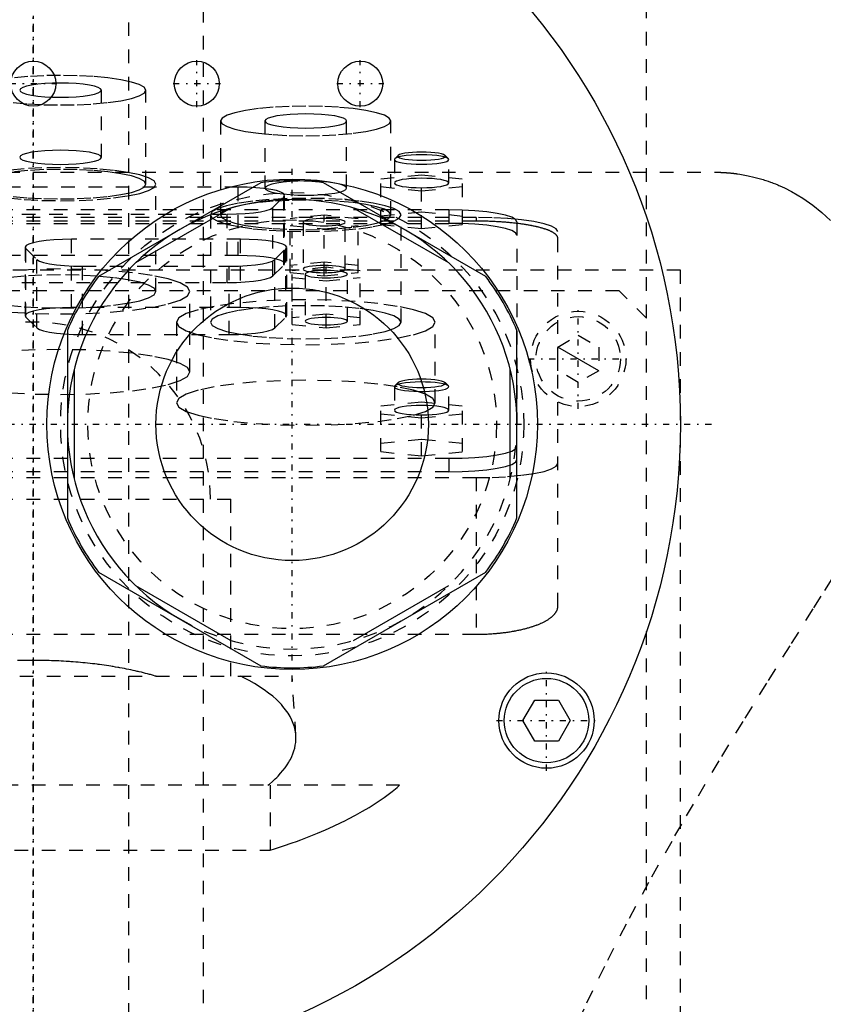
# Model space of a CAD drawing. Extents: x -120 to 120, y -136 to 715.
# Tile 9 of 12: x -1 to 58, y 257 to 330. Entities that reach past the tile are written whole.
import ezdxf

# ---------------------------------------------------------------- set-up
doc = ezdxf.new("R2010")
doc.units = 0
doc.linetypes.add('CENTER', pattern=[1.5, 0.45, -0.5, 0.05, -0.5])
doc.linetypes.add('DASHED', pattern=[2, 1, -1])
for name, color, linetype in [('AM_0', 7, 'CONTINUOUS'), ('AM_10', 7, 'CONTINUOUS'), ('AM_3', 7, 'DASHED'), ('AM_7', 7, 'CENTER')]:
    doc.layers.add(name, color=color, linetype=linetype)

msp = doc.modelspace()

# ---------------------------------------------------------------- linework, layer by layer
at = {"layer": 'AM_0', "color": 7, "linetype": 'CONTINUOUS'}
for p, q in [((16.704, 317.727), (4.796, 310.852)), ((33.204, 310.852), (21.296, 317.727)), ((14.491, 315.872), (7.509, 311.841)), ((30.491, 311.841), (23.509, 315.872)), ((2.5, 306.875), (2.5, 293.125)), ((35.5, 293.125), (35.5, 306.875)), ((3, 304.031), (3, 295.969)), ((35, 295.969), (35, 304.031)), ((4.796, 289.148), (16.704, 282.273)), ((21.296, 282.273), (33.204, 289.148)), ((7.509, 288.159), (14.491, 284.128)), ((23.509, 284.128), (30.491, 288.159)), ((35.94, 278.25), (36.806, 279.75)), ((36.806, 279.75), (38.538, 279.75)), ((38.538, 279.75), (39.404, 278.25)), ((36.806, 276.75), (35.94, 278.25)), ((39.404, 278.25), (38.538, 276.75)), ((38.538, 276.75), (36.806, 276.75))]:
    msp.add_line(p, q, dxfattribs=at)
for centre, radius in [((0, 300), 47.5), ((0, 325), 1.65), ((12, 325), 1.65), ((24, 325), 1.65), ((19, 300), 18), ((19, 300), 10), ((37.672, 278.25), 3.5), ((37.672, 278.25), 3.1)]:
    msp.add_circle(centre, radius, dxfattribs=at)
for radius, start, end in [(17.875, 82.61986, 97.38014), (16.5, 0, 240), (17.875, 142.61986, 157.38014), (17.875, 22.61986, 37.38014), (17.875, 202.61986, 217.38014), (17.875, 322.61986, 337.38014), (17.875, 262.61986, 277.38014)]:
    msp.add_arc((19, 300), radius, start, end, dxfattribs=at)
at = {"layer": 'AM_10', "color": 7, "linetype": 'CONTINUOUS'}
msp.add_line((41.5, 303.934), (38.5, 305.666), dxfattribs=at)
at = {"layer": 'AM_3', "color": 6, "linetype": 'DASHED'}
for p, q in [((7, -97.5), (7, 676.5)), ((12.5, -56.5), (12.5, 664.5)), ((45, 307.8), (45, 388)), ((5, 319.595), (5, 324.519)), ((8.25, 317.625), (8.25, 324.519)), ((13.75, 322.262), (13.75, 315.368)), ((17, 322.262), (17, 317.337)), ((23, 317.337), (23, 322.262)), ((26.25, 315.368), (26.25, 322.262)), ((26.531, 319.493), (26.5, 319.432)), ((26.5, 319.432), (26.5, 317.709)), ((26.777, 319.732), (26.531, 319.493)), ((30.469, 319.493), (30.223, 319.732)), ((30.5, 317.709), (30.5, 319.432)), ((-50, 318.5), (50, 318.5)), ((25.5, 318.019), (28.5, 318.32)), ((25.5, 314.66), (25.5, 318.019)), ((28.5, 318.32), (31.5, 318.019)), ((28.5, 314.359), (28.5, 318.32)), ((31.5, 314.66), (31.5, 318.019)), ((15.048, 317.404), (-5.648, 317.404)), ((9, 309.747), (9, 317.625)), ((15.048, 312.382), (15.048, 317.404)), ((28.5, 317.117), (25.5, 317.417)), ((31.5, 317.417), (28.5, 317.117)), ((17.585, 315.912), (18.396, 316.711)), ((18.396, 311.689), (18.396, 316.711)), ((18.448, 311.791), (18.448, 316.814)), ((17.585, 310.89), (17.585, 315.912)), ((32.5, 315.182), (-32.5, 315.182)), ((30.5, 315.733), (-30.5, 315.733)), ((-4.837, 315.425), (14.237, 315.425)), ((13, 315.368), (13, 307.489)), ((14.237, 310.402), (14.237, 315.425)), ((21.35, 315.34), (18.85, 315.089)), ((21.35, 310.891), (21.35, 315.34)), ((23.85, 315.089), (21.35, 315.34)), ((28.5, 315.563), (25.5, 315.262)), ((27, 307.489), (27, 315.368)), ((31.5, 315.262), (28.5, 315.563)), ((30.5, 315.733), (30.5, 314.748)), ((32.5, 315.182), (32.5, 314.91)), ((32.5, 314.91), (-32.5, 314.91)), ((-30.5, 314.748), (30.5, 314.748)), ((18.85, 311.141), (18.85, 315.089)), ((18.85, 314.588), (21.35, 314.337)), ((19.8, 314.839), (19.8, 311.392)), ((21.35, 314.337), (23.85, 314.588)), ((22.9, 311.392), (22.9, 314.839)), ((23.85, 311.141), (23.85, 315.089)), ((25.5, 314.66), (28.5, 314.359)), ((28.5, 314.359), (31.5, 314.66)), ((35.5, 314.865), (35.5, 300)), ((38.5, 286.634), (38.5, 314.14)), ((-0.598, 312.994), (-0.598, 307.971)), ((2.802, 308.561), (2.802, 313.584)), ((15.198, 313.584), (2.802, 313.584)), ((15.198, 308.561), (15.198, 313.584)), ((18.598, 307.971), (18.598, 312.994)), ((15.048, 312.382), (-5.648, 312.382)), ((-0.546, 307.868), (-0.546, 312.891)), ((-0.546, 312.891), (0.265, 312.092)), ((17.735, 312.092), (18.546, 312.891)), ((18.546, 307.868), (18.546, 312.891)), ((0.265, 307.07), (0.265, 312.092)), ((3.613, 311.604), (14.387, 311.604)), ((3.613, 306.582), (3.613, 311.604)), ((14.387, 306.582), (14.387, 311.604)), ((17.585, 310.89), (18.396, 311.689)), ((17.735, 307.07), (17.735, 312.092)), ((21.35, 311.893), (18.85, 311.642)), ((21.5, 311.52), (19, 311.269)), ((23.85, 311.642), (21.35, 311.893)), ((21.5, 307.07), (21.5, 311.52)), ((24, 311.269), (21.5, 311.52)), ((47.497, 311.3), (-47.497, 311.3)), ((18.85, 311.141), (21.35, 310.891)), ((19, 307.321), (19, 311.269)), ((19, 310.768), (21.5, 310.517)), ((19.95, 311.018), (19.95, 307.572)), ((21.35, 310.891), (23.85, 311.141)), ((21.5, 310.517), (24, 310.768)), ((23.05, 307.572), (23.05, 311.018)), ((24, 307.321), (24, 311.269)), ((47.497, 218.3), (47.497, 311.3)), ((-4.837, 310.402), (14.237, 310.402)), ((43, 309.8), (-44, 309.8)), ((11.5, 303.838), (11.5, 309.747)), ((45, 307.8), (43, 309.8)), ((-0.546, 307.868), (0.265, 307.07)), ((15.198, 308.561), (2.802, 308.561)), ((17.735, 307.07), (18.546, 307.868)), ((21.5, 308.073), (19, 307.822)), ((24, 307.822), (21.5, 308.073)), ((10.5, 307.489), (10.5, 301.581)), ((19, 307.321), (21.5, 307.07)), ((21.5, 307.07), (24, 307.321)), ((29.5, 301.581), (29.5, 307.489)), ((45, 221.8), (45, 307.8)), ((3.613, 306.582), (14.387, 306.582)), ((38.5, 305.666), (40, 306.532)), ((40, 306.532), (41.5, 305.666)), ((38.5, 303.934), (38.5, 305.666)), ((41.5, 305.666), (41.5, 303.934)), ((40, 303.068), (38.5, 303.934)), ((41.5, 303.934), (40, 303.068)), ((26.531, 302.817), (26.506, 302.783)), ((26.777, 303.056), (26.531, 302.817)), ((30.469, 302.817), (30.223, 303.056)), ((26.5, 302.756), (26.5, 301.032)), ((30.5, 301.032), (30.5, 302.756)), ((25.5, 301.342), (28.5, 301.643)), ((28.5, 301.643), (31.5, 301.342)), ((28.5, 297.689), (28.5, 301.643)), ((25.5, 297.99), (25.5, 301.342)), ((28.5, 300.44), (25.5, 300.741)), ((31.5, 300.741), (28.5, 300.44)), ((31.5, 297.99), (31.5, 301.342)), ((28.5, 298.892), (25.5, 298.591)), ((31.5, 298.591), (28.5, 298.892)), ((25.5, 297.99), (28.5, 297.689)), ((28.5, 297.689), (31.5, 297.99)), ((-30.5, 297.5), (30.5, 297.5)), ((30.5, 297.5), (30.5, 296.515)), ((30.5, 296.515), (-30.5, 296.515)), ((-32.5, 296.081), (32.5, 296.081)), ((32.5, 296.081), (32.5, 284.586)), ((-14.5, 294.5), (14.5, 294.5)), ((14.5, 281.5), (14.5, 294.5)), ((-32.5, 284.586), (32.5, 284.586)), ((-19, 281.5), (19, 281.5)), ((19.272, 277.154), (19, 281.5)), ((26.891, 273.5), (-26.891, 273.5)), ((17.375, 273.5), (17.375, 268.733)), ((-17.375, 268.733), (17.375, 268.733))]:
    msp.add_line(p, q, dxfattribs=at)
for points in [[(-1.472, 323.617), (-0.392, 323.516), (0.781, 323.455), (2, 323.434), (3.219, 323.455), (4.392, 323.516), (5.472, 323.617), (6.419, 323.752), (7.197, 323.916), (7.774, 324.104), (8.13, 324.307), (8.25, 324.519), (8.13, 324.731), (7.774, 324.934), (7.197, 325.122), (6.419, 325.287), (5.472, 325.422), (4.392, 325.522), (3.219, 325.584), (2, 325.604), (0.781, 325.584), (-0.392, 325.522), (-1.472, 325.422)], [(26.5, 319.432), (26.538, 319.364), (26.652, 319.299), (26.837, 319.239), (27.086, 319.187), (27.389, 319.143), (27.735, 319.111), (28.11, 319.092), (28.5, 319.085), (28.89, 319.092), (29.265, 319.111), (29.611, 319.143), (29.914, 319.187), (30.163, 319.239), (30.348, 319.299), (30.462, 319.364), (30.5, 319.432), (30.462, 319.5), (30.348, 319.565), (30.163, 319.625), (29.914, 319.678), (29.611, 319.721), (29.265, 319.753), (28.89, 319.773), (28.5, 319.78)], [(28.5, 319.78), (28.104, 319.773), (27.725, 319.752), (27.375, 319.719), (27.07, 319.675), (26.822, 319.621), (26.64, 319.56), (26.531, 319.493)], [(-1.889, 316.615), (-0.679, 316.502), (0.634, 316.433), (2, 316.41), (3.366, 316.433), (4.679, 316.502), (5.889, 316.615), (6.95, 316.766), (7.82, 316.95), (8.467, 317.16), (8.865, 317.388), (9, 317.625), (8.865, 317.863), (8.467, 318.091), (7.82, 318.301), (6.95, 318.485), (5.889, 318.636), (4.679, 318.749), (3.366, 318.818), (2, 318.841), (0.634, 318.818), (-0.679, 318.749), (-1.889, 318.636)], [(-1.472, 316.723), (-0.392, 316.623), (0.781, 316.561), (2, 316.54), (3.219, 316.561), (4.392, 316.623), (5.472, 316.723), (6.419, 316.858), (7.197, 317.023), (7.774, 317.21), (8.13, 317.414), (8.25, 317.625), (8.13, 317.837), (7.774, 318.041), (7.197, 318.228), (6.419, 318.393), (5.472, 318.528), (4.392, 318.628), (3.219, 318.69), (2, 318.711), (0.781, 318.69), (-0.392, 318.628), (-1.472, 318.528)], [(18.396, 316.711), (18.447, 316.825), (18.371, 316.939), (18.17, 317.048), (17.852, 317.148), (17.429, 317.235), (16.916, 317.307), (16.334, 317.36), (15.703, 317.393), (15.048, 317.404)], [(14.237, 315.425), (14.911, 315.436), (15.558, 315.471), (16.152, 315.527), (16.671, 315.603), (17.093, 315.695), (17.402, 315.799), (17.585, 315.912)], [(35.5, 314.865), (35.404, 315.034), (35.119, 315.197), (34.657, 315.347), (34.036, 315.479), (33.278, 315.587), (32.413, 315.667), (31.475, 315.716), (30.5, 315.733)], [(38.5, 314.14), (38.385, 314.344), (38.043, 314.539), (37.489, 314.719), (36.743, 314.877), (35.833, 315.007), (34.796, 315.103), (33.671, 315.162), (32.5, 315.182)], [(35.5, 313.88), (35.404, 314.049), (35.119, 314.212), (34.657, 314.362), (34.036, 314.494), (33.278, 314.602), (32.413, 314.682), (31.475, 314.732), (30.5, 314.748)], [(2.802, 313.584), (2.147, 313.573), (1.516, 313.54), (0.934, 313.487), (0.421, 313.415), (-0.002, 313.327), (-0.32, 313.227), (-0.521, 313.118), (-0.597, 313.005), (-0.546, 312.891)], [(18.546, 312.891), (18.597, 313.005), (18.521, 313.118), (18.32, 313.227), (18.002, 313.327), (17.579, 313.415), (17.066, 313.487), (16.484, 313.54), (15.853, 313.573), (15.198, 313.584)], [(18.396, 311.689), (18.447, 311.803), (18.371, 311.916), (18.17, 312.025), (17.852, 312.125), (17.429, 312.213), (16.916, 312.285), (16.334, 312.338), (15.703, 312.371), (15.048, 312.382)], [(0.265, 312.092), (0.448, 311.979), (0.757, 311.874), (1.179, 311.782), (1.698, 311.707), (2.292, 311.651), (2.939, 311.616), (3.613, 311.604)], [(14.387, 311.604), (15.061, 311.616), (15.708, 311.651), (16.302, 311.707), (16.821, 311.782), (17.243, 311.874), (17.552, 311.979), (17.735, 312.092)], [(-1.889, 308.736), (-0.679, 308.624), (0.634, 308.555), (2, 308.531), (3.366, 308.555), (4.679, 308.624), (5.889, 308.736), (6.95, 308.888), (7.82, 309.072), (8.467, 309.282), (8.865, 309.51), (9, 309.747), (8.865, 309.984), (8.467, 310.212), (7.82, 310.422), (6.95, 310.607), (5.889, 310.758), (4.679, 310.87), (3.366, 310.939), (2, 310.963), (0.634, 310.939), (-0.679, 310.87), (-1.889, 310.758)], [(-1.635, 308.223), (0.147, 308.129), (2, 308.097), (3.853, 308.129), (5.635, 308.223), (7.278, 308.375), (8.718, 308.581), (9.899, 308.831), (10.777, 309.116), (11.317, 309.425), (11.5, 309.747), (11.317, 310.069), (10.777, 310.378), (9.899, 310.664), (8.718, 310.914), (7.278, 311.119), (5.635, 311.271), (3.853, 311.365), (2, 311.397), (0.147, 311.365), (-1.635, 311.271)], [(14.237, 310.402), (14.911, 310.414), (15.558, 310.448), (16.152, 310.505), (16.671, 310.58), (17.093, 310.672), (17.402, 310.777), (17.585, 310.89)], [(2.802, 308.561), (2.147, 308.55), (1.516, 308.518), (0.934, 308.464), (0.421, 308.392), (-0.002, 308.305), (-0.32, 308.205), (-0.521, 308.096), (-0.597, 307.982), (-0.546, 307.868)], [(18.546, 307.868), (18.597, 307.982), (18.521, 308.096), (18.32, 308.205), (18.002, 308.305), (17.579, 308.392), (17.066, 308.464), (16.484, 308.518), (15.853, 308.55), (15.198, 308.561)], [(0.265, 307.07), (0.448, 306.957), (0.757, 306.852), (1.179, 306.76), (1.698, 306.684), (2.292, 306.628), (2.939, 306.594), (3.613, 306.582)], [(14.387, 306.582), (15.061, 306.594), (15.708, 306.628), (16.302, 306.684), (16.821, 306.76), (17.243, 306.852), (17.552, 306.957), (17.735, 307.07)], [(-1.635, 302.314), (0.147, 302.22), (2, 302.188), (3.853, 302.22), (5.635, 302.314), (7.278, 302.466), (8.718, 302.672), (9.899, 302.922), (10.777, 303.207), (11.317, 303.516), (11.5, 303.838), (11.317, 304.16), (10.777, 304.469), (9.899, 304.755), (8.718, 305.005), (7.278, 305.21), (5.635, 305.362), (3.853, 305.456), (2, 305.488), (0.147, 305.456), (-1.635, 305.362)], [(26.506, 302.783), (26.514, 302.715), (26.596, 302.65), (26.749, 302.588), (26.968, 302.532), (27.244, 302.485), (27.568, 302.448), (27.926, 302.423), (28.306, 302.41), (28.693, 302.41), (29.073, 302.423), (29.432, 302.448), (29.755, 302.485), (30.032, 302.532), (30.251, 302.588), (30.404, 302.65), (30.486, 302.715), (30.494, 302.783), (30.427, 302.849), (30.288, 302.911), (30.081, 302.968), (29.816, 303.017), (29.501, 303.056)], [(29.501, 303.056), (29.153, 303.084), (28.78, 303.1), (28.398, 303.103), (28.019, 303.093), (27.658, 303.071), (27.327, 303.037), (27.04, 302.993), (26.806, 302.94), (26.635, 302.881), (26.531, 302.817)], [(28.5, 301.38), (28.11, 301.373), (27.735, 301.353), (27.389, 301.321), (27.086, 301.278), (26.837, 301.225), (26.652, 301.165), (26.538, 301.1), (26.5, 301.032), (26.538, 300.965), (26.652, 300.899), (26.837, 300.839), (27.086, 300.787), (27.389, 300.744), (27.735, 300.711), (28.11, 300.692), (28.5, 300.685), (28.89, 300.692), (29.265, 300.711), (29.611, 300.744), (29.914, 300.787), (30.163, 300.839), (30.348, 300.899), (30.462, 300.965), (30.5, 301.032)], [(30.5, 301.032), (30.462, 301.1), (30.348, 301.165), (30.163, 301.225), (29.914, 301.278), (29.611, 301.321), (29.265, 301.353), (28.89, 301.373), (28.5, 301.38)], [(30.5, 297.5), (31.475, 297.517), (32.413, 297.566), (33.278, 297.646), (34.036, 297.754), (34.657, 297.886), (35.119, 298.036), (35.404, 298.199), (35.5, 298.368)], [(30.5, 296.515), (31.475, 296.532), (32.413, 296.581), (33.278, 296.662), (34.036, 296.769), (34.657, 296.901), (35.119, 297.051), (35.404, 297.214), (35.5, 297.383)], [(32.5, 296.081), (33.671, 296.101), (34.796, 296.16), (35.833, 296.257), (36.743, 296.386), (37.489, 296.544), (38.043, 296.724), (38.385, 296.92), (38.5, 297.123)]]:
    msp.add_lwpolyline(points, dxfattribs=at)
for points in [[(-1, 324.519), (-0.942, 324.418), (-0.772, 324.32), (-0.494, 324.23), (-0.121, 324.151), (0.333, 324.086), (0.852, 324.038), (1.415, 324.008), (2, 323.998), (2.585, 324.008), (3.148, 324.038), (3.667, 324.086), (4.121, 324.151), (4.494, 324.23), (4.772, 324.32), (4.942, 324.418), (5, 324.519), (4.942, 324.621), (4.772, 324.719), (4.494, 324.809), (4.121, 324.888), (3.667, 324.952), (3.148, 325), (2.585, 325.03), (2, 325.04), (1.415, 325.03), (0.852, 325), (0.333, 324.952), (-0.121, 324.888), (-0.494, 324.809), (-0.772, 324.719), (-0.942, 324.621)], [(13.75, 322.262), (13.87, 322.05), (14.226, 321.847), (14.803, 321.659), (15.581, 321.495), (16.528, 321.36), (17.608, 321.259), (18.781, 321.198), (20, 321.177), (21.219, 321.198), (22.392, 321.259), (23.472, 321.36), (24.419, 321.495), (25.197, 321.659), (25.774, 321.847), (26.13, 322.05), (26.25, 322.262), (26.13, 322.474), (25.774, 322.677), (25.197, 322.865), (24.419, 323.03), (23.472, 323.165), (22.392, 323.265), (21.219, 323.327), (20, 323.347), (18.781, 323.327), (17.608, 323.265), (16.528, 323.165), (15.581, 323.03), (14.803, 322.865), (14.226, 322.677), (13.87, 322.474)], [(17, 322.262), (17.058, 322.161), (17.228, 322.063), (17.506, 321.973), (17.879, 321.894), (18.333, 321.829), (18.852, 321.781), (19.415, 321.751), (20, 321.741), (20.585, 321.751), (21.148, 321.781), (21.667, 321.829), (22.121, 321.894), (22.494, 321.973), (22.772, 322.063), (22.942, 322.161), (23, 322.262), (22.942, 322.364), (22.772, 322.462), (22.494, 322.552), (22.121, 322.631), (21.667, 322.695), (21.148, 322.743), (20.585, 322.773), (20, 322.783), (19.415, 322.773), (18.852, 322.743), (18.333, 322.695), (17.879, 322.631), (17.506, 322.552), (17.228, 322.462), (17.058, 322.364)], [(-1, 319.595), (-0.942, 319.493), (-0.772, 319.396), (-0.494, 319.306), (-0.121, 319.227), (0.333, 319.162), (0.852, 319.114), (1.415, 319.084), (2, 319.074), (2.585, 319.084), (3.148, 319.114), (3.667, 319.162), (4.121, 319.227), (4.494, 319.306), (4.772, 319.396), (4.942, 319.493), (5, 319.595), (4.942, 319.697), (4.772, 319.794), (4.494, 319.885), (4.121, 319.963), (3.667, 320.028), (3.148, 320.076), (2.585, 320.106), (2, 320.116), (1.415, 320.106), (0.852, 320.076), (0.333, 320.028), (-0.121, 319.963), (-0.494, 319.885), (-0.772, 319.794), (-0.942, 319.697)], [(30.25, 319.678), (30.216, 319.738), (30.117, 319.795), (29.955, 319.847), (29.737, 319.893), (29.472, 319.931), (29.17, 319.959), (28.841, 319.976), (28.5, 319.982), (28.159, 319.976), (27.83, 319.959), (27.528, 319.931), (27.263, 319.893), (27.045, 319.847), (26.883, 319.795), (26.784, 319.738), (26.75, 319.678), (26.784, 319.619), (26.883, 319.562), (27.045, 319.51), (27.263, 319.464), (27.528, 319.426), (27.83, 319.398), (28.159, 319.38), (28.5, 319.375), (28.841, 319.38), (29.17, 319.398), (29.472, 319.426), (29.737, 319.464), (29.955, 319.51), (30.117, 319.562), (30.216, 319.619)], [(30.5, 317.709), (30.462, 317.777), (30.348, 317.842), (30.163, 317.902), (29.914, 317.954), (29.611, 317.998), (29.265, 318.03), (28.89, 318.049), (28.5, 318.056), (28.11, 318.049), (27.735, 318.03), (27.389, 317.998), (27.086, 317.954), (26.837, 317.902), (26.652, 317.842), (26.538, 317.777), (26.5, 317.709), (26.538, 317.641), (26.652, 317.576), (26.837, 317.516), (27.086, 317.463), (27.389, 317.42), (27.735, 317.388), (28.11, 317.368), (28.5, 317.362), (28.89, 317.368), (29.265, 317.388), (29.611, 317.42), (29.914, 317.463), (30.163, 317.516), (30.348, 317.576), (30.462, 317.641)], [(17, 317.337), (17.058, 317.236), (17.228, 317.138), (17.506, 317.048), (17.879, 316.969), (18.333, 316.904), (18.852, 316.856), (19.415, 316.826), (20, 316.816), (20.585, 316.826), (21.148, 316.856), (21.667, 316.904), (22.121, 316.969), (22.494, 317.048), (22.772, 317.138), (22.942, 317.236), (23, 317.337), (22.942, 317.439), (22.772, 317.537), (22.494, 317.627), (22.121, 317.706), (21.667, 317.77), (21.148, 317.819), (20.585, 317.848), (20, 317.858), (19.415, 317.848), (18.852, 317.819), (18.333, 317.77), (17.879, 317.706), (17.506, 317.627), (17.228, 317.537), (17.058, 317.439)], [(13, 315.368), (13.135, 315.13), (13.533, 314.902), (14.18, 314.692), (15.05, 314.508), (16.111, 314.357), (17.321, 314.245), (18.634, 314.175), (20, 314.152), (21.366, 314.175), (22.679, 314.245), (23.889, 314.357), (24.95, 314.508), (25.82, 314.692), (26.467, 314.902), (26.865, 315.13), (27, 315.368), (26.865, 315.605), (26.467, 315.833), (25.82, 316.043), (24.95, 316.227), (23.889, 316.378), (22.679, 316.491), (21.366, 316.56), (20, 316.583), (18.634, 316.56), (17.321, 316.491), (16.111, 316.378), (15.05, 316.227), (14.18, 316.043), (13.533, 315.833), (13.135, 315.605)], [(13.75, 315.368), (13.87, 315.156), (14.226, 314.952), (14.803, 314.765), (15.581, 314.6), (16.528, 314.465), (17.608, 314.365), (18.781, 314.303), (20, 314.282), (21.219, 314.303), (22.392, 314.365), (23.472, 314.465), (24.419, 314.6), (25.197, 314.765), (25.774, 314.952), (26.13, 315.156), (26.25, 315.368), (26.13, 315.579), (25.774, 315.783), (25.197, 315.971), (24.419, 316.135), (23.472, 316.27), (22.392, 316.37), (21.219, 316.432), (20, 316.453), (18.781, 316.432), (17.608, 316.37), (16.528, 316.27), (15.581, 316.135), (14.803, 315.971), (14.226, 315.783), (13.87, 315.579)], [(22.9, 314.839), (22.87, 314.891), (22.782, 314.942), (22.639, 314.988), (22.446, 315.029), (22.211, 315.062), (21.943, 315.087), (21.652, 315.103), (21.35, 315.108), (21.048, 315.103), (20.757, 315.087), (20.489, 315.062), (20.254, 315.029), (20.061, 314.988), (19.918, 314.942), (19.83, 314.891), (19.8, 314.839), (19.83, 314.786), (19.918, 314.736), (20.061, 314.689), (20.254, 314.648), (20.489, 314.615), (20.757, 314.59), (21.048, 314.575), (21.35, 314.57), (21.652, 314.575), (21.943, 314.59), (22.211, 314.615), (22.446, 314.648), (22.639, 314.689), (22.782, 314.736), (22.87, 314.786)], [(22.9, 311.392), (22.87, 311.444), (22.782, 311.495), (22.639, 311.541), (22.446, 311.582), (22.211, 311.616), (21.943, 311.641), (21.652, 311.656), (21.35, 311.661), (21.048, 311.656), (20.757, 311.641), (20.489, 311.616), (20.254, 311.582), (20.061, 311.541), (19.918, 311.495), (19.83, 311.444), (19.8, 311.392), (19.83, 311.339), (19.918, 311.289), (20.061, 311.242), (20.254, 311.202), (20.489, 311.168), (20.757, 311.143), (21.048, 311.128), (21.35, 311.123), (21.652, 311.128), (21.943, 311.143), (22.211, 311.168), (22.446, 311.202), (22.639, 311.242), (22.782, 311.289), (22.87, 311.339)], [(23.05, 311.018), (23.02, 311.071), (22.932, 311.121), (22.789, 311.168), (22.596, 311.209), (22.361, 311.242), (22.093, 311.267), (21.802, 311.282), (21.5, 311.288), (21.198, 311.282), (20.907, 311.267), (20.639, 311.242), (20.404, 311.209), (20.211, 311.168), (20.068, 311.121), (19.98, 311.071), (19.95, 311.018), (19.98, 310.966), (20.068, 310.915), (20.211, 310.869), (20.404, 310.828), (20.639, 310.795), (20.907, 310.77), (21.198, 310.754), (21.5, 310.749), (21.802, 310.754), (22.093, 310.77), (22.361, 310.795), (22.596, 310.828), (22.789, 310.869), (22.932, 310.915), (23.02, 310.966)], [(10.5, 307.489), (10.683, 307.167), (11.223, 306.858), (12.101, 306.573), (13.282, 306.323), (14.722, 306.118), (16.365, 305.965), (18.147, 305.871), (20, 305.839), (21.853, 305.871), (23.635, 305.965), (25.278, 306.118), (26.718, 306.323), (27.899, 306.573), (28.777, 306.858), (29.317, 307.167), (29.5, 307.489), (29.317, 307.811), (28.777, 308.12), (27.899, 308.406), (26.718, 308.656), (25.278, 308.861), (23.635, 309.013), (21.853, 309.107), (20, 309.139), (18.147, 309.107), (16.365, 309.013), (14.722, 308.861), (13.282, 308.656), (12.101, 308.406), (11.223, 308.12), (10.683, 307.811)], [(13, 307.489), (13.135, 307.252), (13.533, 307.024), (14.18, 306.814), (15.05, 306.63), (16.111, 306.478), (17.321, 306.366), (18.634, 306.297), (20, 306.274), (21.366, 306.297), (22.679, 306.366), (23.889, 306.478), (24.95, 306.63), (25.82, 306.814), (26.467, 307.024), (26.865, 307.252), (27, 307.489), (26.865, 307.726), (26.467, 307.954), (25.82, 308.164), (24.95, 308.349), (23.889, 308.5), (22.679, 308.612), (21.366, 308.681), (20, 308.705), (18.634, 308.681), (17.321, 308.612), (16.111, 308.5), (15.05, 308.349), (14.18, 308.164), (13.533, 307.954), (13.135, 307.726)], [(23.05, 307.572), (23.02, 307.624), (22.932, 307.675), (22.789, 307.721), (22.596, 307.762), (22.361, 307.795), (22.093, 307.82), (21.802, 307.836), (21.5, 307.841), (21.198, 307.836), (20.907, 307.82), (20.639, 307.795), (20.404, 307.762), (20.211, 307.721), (20.068, 307.675), (19.98, 307.624), (19.95, 307.572), (19.98, 307.519), (20.068, 307.469), (20.211, 307.422), (20.404, 307.381), (20.639, 307.348), (20.907, 307.323), (21.198, 307.308), (21.5, 307.302), (21.802, 307.308), (22.093, 307.323), (22.361, 307.348), (22.596, 307.381), (22.789, 307.422), (22.932, 307.469), (23.02, 307.519)], [(10.5, 301.581), (10.683, 301.259), (11.223, 300.949), (12.101, 300.664), (13.282, 300.414), (14.722, 300.209), (16.365, 300.057), (18.147, 299.963), (20, 299.931), (21.853, 299.963), (23.635, 300.057), (25.278, 300.209), (26.718, 300.414), (27.899, 300.664), (28.777, 300.949), (29.317, 301.259), (29.5, 301.581), (29.317, 301.903), (28.777, 302.212), (27.899, 302.497), (26.718, 302.747), (25.278, 302.952), (23.635, 303.105), (21.853, 303.199), (20, 303.23), (18.147, 303.199), (16.365, 303.105), (14.722, 302.952), (13.282, 302.747), (12.101, 302.497), (11.223, 302.212), (10.683, 301.903)], [(30.25, 303.002), (30.216, 303.061), (30.117, 303.118), (29.955, 303.171), (29.737, 303.217), (29.472, 303.255), (29.17, 303.283), (28.841, 303.3), (28.5, 303.306), (28.159, 303.3), (27.83, 303.283), (27.528, 303.255), (27.263, 303.217), (27.045, 303.171), (26.883, 303.118), (26.784, 303.061), (26.75, 303.002), (26.784, 302.943), (26.883, 302.886), (27.045, 302.833), (27.263, 302.787), (27.528, 302.749), (27.83, 302.721), (28.159, 302.704), (28.5, 302.698), (28.841, 302.704), (29.17, 302.721), (29.472, 302.749), (29.737, 302.787), (29.955, 302.833), (30.117, 302.886), (30.216, 302.943)]]:
    msp.add_lwpolyline(points, close=True, dxfattribs=at)
for points in [[(50, 318.5, 0), (50.025, 318.5, 0), (50.075, 318.5, 0), (50.125, 318.499, 0), (50.15, 318.499, 0), (50.175, 318.499, 0), (50.225, 318.498, 0), (50.275, 318.497, 0), (50.324, 318.496, 0), (50.374, 318.494, 0), (50.424, 318.493, 0), (50.449, 318.492, 0), (50.473, 318.491, 0), (50.523, 318.489, 0), (50.572, 318.486, 0), (50.622, 318.484, 0), (50.671, 318.481, 0), (50.72, 318.478, 0), (50.744, 318.477, 0), (50.769, 318.475, 0), (50.817, 318.472, 0), (50.866, 318.469, 0), (50.89, 318.467, 0), (50.914, 318.465, 0), (50.962, 318.461, 0), (51.01, 318.457, 0), (51.034, 318.455, 0), (51.058, 318.453, 0), (51.106, 318.449, 0), (51.153, 318.444, 0), (51.2, 318.44, 0), (51.247, 318.435, 0), (51.293, 318.43, 0), (51.317, 318.428, 0), (51.34, 318.425, 0), (51.386, 318.42, 0), (51.432, 318.414, 0), (51.478, 318.409, 0), (51.523, 318.403, 0), (51.568, 318.397, 0), (51.59, 318.394, 0), (51.613, 318.391, 0), (51.657, 318.385, 0), (51.701, 318.379, 0), (51.854, 318.356, 0), (52.106, 318.314, 0), (52.346, 318.268, 0), (52.462, 318.245, 0), (52.573, 318.221, 0), (52.786, 318.172, 0), (52.99, 318.122, 0), (53.189, 318.069, 0), (53.383, 318.013, 0), (53.573, 317.956, 0), (53.666, 317.926, 0), (53.759, 317.896, 0), (53.942, 317.834, 0), (54.121, 317.77, 0), (54.209, 317.738, 0), (54.296, 317.705, 0), (54.469, 317.637, 0), (54.638, 317.568, 0), (54.721, 317.532, 0), (54.804, 317.497, 0), (54.967, 317.424, 0), (55.127, 317.35, 0), (55.663, 317.08, 0), (56.494, 316.591, 0), (57.217, 316.087, 0), (57.89, 315.541, 0), (58.525, 314.945, 0)], [(38.5, 313.644, 0), (38.5, 313.653, 0), (38.499, 313.671, 0), (38.496, 313.689, 0), (38.495, 313.699, 0), (38.493, 313.708, 0), (38.488, 313.726, 0), (38.482, 313.744, 0), (38.475, 313.762, 0), (38.466, 313.781, 0), (38.456, 313.799, 0), (38.451, 313.808, 0), (38.445, 313.818, 0), (38.433, 313.836, 0), (38.419, 313.854, 0), (38.404, 313.873, 0), (38.388, 313.891, 0), (38.371, 313.909, 0), (38.361, 313.919, 0), (38.352, 313.928, 0), (38.332, 313.946, 0), (38.31, 313.964, 0), (38.299, 313.973, 0), (38.288, 313.982, 0), (38.264, 314, 0), (38.238, 314.018, 0), (38.225, 314.027, 0), (38.212, 314.036, 0), (38.184, 314.054, 0), (38.155, 314.072, 0), (38.125, 314.09, 0), (38.093, 314.107, 0), (38.06, 314.125, 0), (38.044, 314.134, 0), (38.026, 314.142, 0), (37.991, 314.16, 0), (37.955, 314.177, 0), (37.917, 314.194, 0), (37.878, 314.211, 0), (37.839, 314.227, 0), (37.818, 314.236, 0), (37.797, 314.244, 0), (37.755, 314.26, 0), (37.712, 314.277, 0), (37.668, 314.293, 0), (37.622, 314.309, 0), (37.576, 314.325, 0), (37.552, 314.332, 0), (37.528, 314.34, 0), (37.48, 314.356, 0), (37.43, 314.371, 0), (37.38, 314.386, 0), (37.329, 314.401, 0), (37.277, 314.415, 0), (37.25, 314.423, 0), (37.224, 314.43, 0), (37.17, 314.444, 0), (37.115, 314.458, 0), (37.06, 314.472, 0), (37.004, 314.485, 0), (36.947, 314.499, 0), (36.918, 314.505, 0), (36.89, 314.512, 0), (36.832, 314.525, 0), (36.773, 314.537, 0), (36.743, 314.544, 0), (36.714, 314.55, 0), (36.653, 314.562, 0), (36.592, 314.574, 0), (36.561, 314.58, 0), (36.529, 314.586, 0), (36.466, 314.598, 0), (36.401, 314.61, 0), (36.336, 314.621, 0), (36.269, 314.633, 0), (36.201, 314.644, 0), (36.167, 314.65, 0), (36.133, 314.655, 0), (36.063, 314.666, 0), (35.992, 314.677, 0), (35.921, 314.687, 0), (35.849, 314.697, 0), (35.775, 314.708, 0), (35.738, 314.713, 0), (35.701, 314.718, 0), (35.626, 314.727, 0), (35.551, 314.737, 0), (35.474, 314.746, 0), (35.397, 314.755, 0), (35.319, 314.764, 0), (35.28, 314.768, 0), (35.24, 314.772, 0), (35.161, 314.781, 0), (35.081, 314.789, 0), (35.001, 314.796, 0), (34.919, 314.804, 0), (34.838, 314.811, 0), (34.797, 314.815, 0), (34.756, 314.818, 0), (34.673, 314.825, 0), (34.59, 314.832, 0), (34.506, 314.838, 0), (34.422, 314.844, 0), (34.338, 314.85, 0), (34.296, 314.853, 0), (34.253, 314.855, 0), (34.168, 314.861, 0), (34.083, 314.866, 0), (34.04, 314.868, 0), (33.998, 314.87, 0), (33.912, 314.875, 0), (33.826, 314.879, 0), (33.783, 314.881, 0), (33.74, 314.883, 0), (33.654, 314.887, 0), (33.568, 314.89, 0), (33.482, 314.893, 0), (33.396, 314.896, 0), (33.309, 314.898, 0), (33.266, 314.9, 0), (33.223, 314.901, 0), (33.137, 314.903, 0), (33.052, 314.904, 0), (32.966, 314.906, 0), (32.881, 314.907, 0), (32.795, 314.908, 0), (32.753, 314.909, 0), (32.711, 314.909, 0), (32.626, 314.909, 0), (32.542, 314.91, 0), (32.5, 314.91, 0)], [(35.202, 242.828, 0), (35.652, 244.516, 0), (36.686, 247.849, 0), (37.878, 251.128, 0), (38.525, 252.748, 0), (39.202, 254.356, 0), (40.637, 257.536, 0), (42.163, 260.669, 0), (43.759, 263.755, 0), (45.41, 266.795, 0), (47.1, 269.787, 0), (47.955, 271.263, 0), (48.814, 272.727, 0), (50.538, 275.612, 0), (52.26, 278.439, 0), (53.967, 281.203, 0), (55.649, 283.9, 0), (57.296, 286.526, 0), (58.103, 287.811, 0), (58.897, 289.076, 0), (60.445, 291.546, 0), (61.93, 293.931, 0), (62.647, 295.09, 0)], [(32.5, 284.586, 0), (32.542, 284.586, 0), (32.627, 284.587, 0), (32.712, 284.587, 0), (32.755, 284.588, 0), (32.797, 284.589, 0), (32.883, 284.59, 0), (32.969, 284.593, 0), (33.055, 284.595, 0), (33.142, 284.598, 0), (33.228, 284.601, 0), (33.271, 284.603, 0), (33.315, 284.605, 0), (33.401, 284.61, 0), (33.488, 284.614, 0), (33.575, 284.62, 0), (33.661, 284.625, 0), (33.748, 284.631, 0), (33.791, 284.635, 0), (33.834, 284.638, 0), (33.92, 284.645, 0), (34.007, 284.653, 0), (34.05, 284.656, 0), (34.092, 284.66, 0), (34.178, 284.669, 0), (34.263, 284.678, 0), (34.306, 284.682, 0), (34.348, 284.687, 0), (34.433, 284.697, 0), (34.517, 284.707, 0), (34.601, 284.717, 0), (34.685, 284.728, 0), (34.768, 284.74, 0), (34.809, 284.746, 0), (34.85, 284.751, 0), (34.932, 284.764, 0), (35.013, 284.776, 0), (35.094, 284.789, 0), (35.174, 284.803, 0), (35.253, 284.817, 0), (35.293, 284.824, 0), (35.332, 284.831, 0), (35.41, 284.846, 0), (35.488, 284.861, 0), (35.564, 284.876, 0), (35.64, 284.892, 0), (35.715, 284.908, 0), (35.752, 284.916, 0), (35.789, 284.924, 0), (35.862, 284.941, 0), (35.935, 284.958, 0), (36.006, 284.976, 0), (36.077, 284.993, 0), (36.146, 285.011, 0), (36.181, 285.021, 0), (36.215, 285.03, 0), (36.282, 285.048, 0), (36.349, 285.067, 0), (36.414, 285.086, 0), (36.479, 285.106, 0), (36.542, 285.125, 0), (36.574, 285.135, 0), (36.605, 285.145, 0), (36.666, 285.165, 0), (36.726, 285.185, 0), (36.755, 285.195, 0), (36.785, 285.205, 0), (36.843, 285.226, 0), (36.901, 285.247, 0), (36.93, 285.258, 0), (36.959, 285.269, 0), (37.015, 285.291, 0), (37.071, 285.313, 0), (37.126, 285.335, 0), (37.181, 285.358, 0), (37.234, 285.381, 0), (37.261, 285.393, 0), (37.287, 285.405, 0), (37.339, 285.429, 0), (37.39, 285.453, 0), (37.44, 285.477, 0), (37.489, 285.502, 0), (37.537, 285.527, 0), (37.561, 285.54, 0), (37.584, 285.552, 0), (37.63, 285.578, 0), (37.675, 285.604, 0), (37.719, 285.63, 0), (37.762, 285.656, 0), (37.804, 285.682, 0), (37.825, 285.696, 0), (37.845, 285.709, 0), (37.885, 285.736, 0), (37.923, 285.763, 0), (37.96, 285.791, 0), (37.996, 285.818, 0), (38.031, 285.846, 0), (38.048, 285.86, 0), (38.065, 285.874, 0), (38.097, 285.902, 0), (38.129, 285.93, 0), (38.159, 285.958, 0), (38.188, 285.987, 0), (38.215, 286.015, 0), (38.228, 286.029, 0), (38.241, 286.044, 0), (38.266, 286.073, 0), (38.29, 286.101, 0), (38.301, 286.116, 0), (38.312, 286.13, 0), (38.334, 286.159, 0), (38.353, 286.188, 0), (38.363, 286.203, 0), (38.372, 286.217, 0), (38.389, 286.246, 0), (38.405, 286.275, 0), (38.42, 286.304, 0), (38.434, 286.333, 0), (38.446, 286.362, 0), (38.452, 286.377, 0), (38.457, 286.391, 0), (38.466, 286.42, 0), (38.475, 286.449, 0), (38.482, 286.478, 0), (38.488, 286.506, 0), (38.493, 286.535, 0), (38.495, 286.549, 0), (38.496, 286.563, 0), (38.499, 286.592, 0), (38.5, 286.62, 0), (38.5, 286.634, 0)], [(9.024, 281.5, 0), (8.954, 281.521, 0), (8.813, 281.562, 0), (8.67, 281.602, 0), (8.598, 281.622, 0), (8.526, 281.642, 0), (8.38, 281.681, 0), (8.233, 281.719, 0), (8.084, 281.757, 0), (7.934, 281.794, 0), (7.782, 281.831, 0), (7.706, 281.849, 0), (7.629, 281.866, 0), (7.475, 281.902, 0), (7.32, 281.936, 0), (7.163, 281.97, 0), (7.005, 282.002, 0), (6.846, 282.035, 0), (6.766, 282.05, 0), (6.685, 282.066, 0), (6.524, 282.097, 0), (6.361, 282.127, 0), (6.28, 282.141, 0), (6.198, 282.156, 0), (6.033, 282.184, 0), (5.867, 282.212, 0), (5.784, 282.226, 0), (5.701, 282.239, 0), (5.533, 282.265, 0), (5.365, 282.291, 0), (5.195, 282.315, 0), (5.025, 282.339, 0), (4.854, 282.362, 0), (4.768, 282.373, 0), (4.682, 282.384, 0), (4.51, 282.405, 0), (4.337, 282.426, 0), (4.163, 282.446, 0), (3.989, 282.465, 0), (3.814, 282.483, 0), (3.726, 282.491, 0), (3.638, 282.5, 0), (3.462, 282.516, 0), (3.286, 282.532, 0), (3.109, 282.547, 0), (2.932, 282.561, 0), (2.755, 282.574, 0), (2.666, 282.58, 0), (2.577, 282.586, 0), (2.4, 282.598, 0), (2.222, 282.608, 0), (2.043, 282.618, 0), (1.865, 282.627, 0), (1.687, 282.635, 0), (1.598, 282.639, 0), (1.509, 282.642, 0), (1.331, 282.649, 0), (1.152, 282.655, 0), (0.974, 282.659, 0), (0.797, 282.663, 0), (0.619, 282.667, 0), (0.53, 282.668, 0), (0.442, 282.669, 0), (0.265, 282.671, 0), (0.088, 282.671, 0), (0, 282.672, 0), (-0.088, 282.671, 0), (-0.265, 282.671, 0), (-0.442, 282.669, 0), (-0.53, 282.668, 0), (-0.619, 282.667, 0), (-0.797, 282.663, 0), (-0.974, 282.659, 0), (-1.152, 282.655, 0)], [(19.272, 277.154, 0), (19.261, 277.284, 0), (19.222, 277.541, 0), (19.162, 277.794, 0), (19.124, 277.918, 0), (19.08, 278.043, 0), (18.977, 278.292, 0), (18.849, 278.543, 0), (18.698, 278.795, 0), (18.522, 279.046, 0), (18.322, 279.296, 0), (18.212, 279.421, 0), (18.096, 279.544, 0), (17.847, 279.791, 0), (17.573, 280.034, 0), (17.275, 280.273, 0), (16.954, 280.508, 0), (16.61, 280.739, 0), (16.429, 280.852, 0), (16.244, 280.964, 0), (15.856, 281.183, 0), (15.449, 281.396, 0), (15.238, 281.5, 0)], [(17.213, 273.5, 0), (17.33, 273.595, 0), (17.553, 273.788, 0), (17.764, 273.984, 0), (17.865, 274.082, 0), (17.963, 274.181, 0), (18.148, 274.381, 0), (18.32, 274.583, 0), (18.478, 274.787, 0), (18.622, 274.992, 0), (18.752, 275.198, 0), (18.812, 275.301, 0), (18.868, 275.404, 0), (18.97, 275.612, 0), (19.057, 275.819, 0), (19.129, 276.027, 0), (19.187, 276.234, 0), (19.231, 276.44, 0), (19.247, 276.543, 0), (19.26, 276.646, 0), (19.275, 276.85, 0), (19.276, 277.053, 0), (19.272, 277.154, 0)], [(17.375, 268.733, 0), (17.704, 268.836, 0), (18.357, 269.048, 0), (19.001, 269.27, 0), (19.319, 269.384, 0), (19.635, 269.499, 0), (20.256, 269.737, 0), (20.864, 269.983, 0), (21.457, 270.236, 0), (22.035, 270.496, 0), (22.594, 270.762, 0), (22.868, 270.898, 0), (23.136, 271.035, 0), (23.658, 271.312, 0), (24.16, 271.594, 0), (24.642, 271.88, 0), (25.101, 272.17, 0), (25.539, 272.463, 0), (25.75, 272.61, 0), (25.954, 272.758, 0), (26.347, 273.054, 0), (26.716, 273.351, 0), (26.891, 273.5, 0)]]:
    msp.add_polyline3d(points, dxfattribs=at)
for centre, radius in [((19, 300), 17), ((19, 300), 15), ((40, 304.8), 3.5), ((40, 304.8), 3.1)]:
    msp.add_circle(centre, radius, dxfattribs=at)
for centre, radius, start, end in [((0, 294.5), 13, 0, 180), ((19, 300), 16.5, 240, 0)]:
    msp.add_arc(centre, radius, start, end, dxfattribs=at)
at = {"layer": 'AM_7', "color": 4, "linetype": 'CENTER'}
for p, q in [((0, 715.2), (0, -136.2)), ((0, 447.188), (0, 195.562)), ((0, -18.4), (0, 386.4)), ((12, 323.267), (12, 326.733)), ((24, 323.267), (24, 326.733)), ((-1.733, 325), (1.732, 325)), ((10.267, 325), (13.732, 325)), ((22.267, 325), (25.732, 325)), ((19, 281.1), (19, 318.9)), ((0, 309.2), (0, 271.8)), ((40, 301.125), (40, 308.475)), ((36.325, 304.8), (43.675, 304.8)), ((-49.875, 300), (49.875, 300)), ((37.672, 274.575), (37.672, 281.925)), ((33.997, 278.25), (41.347, 278.25))]:
    msp.add_line(p, q, dxfattribs=at)

doc.saveas('drawing.dxf')
